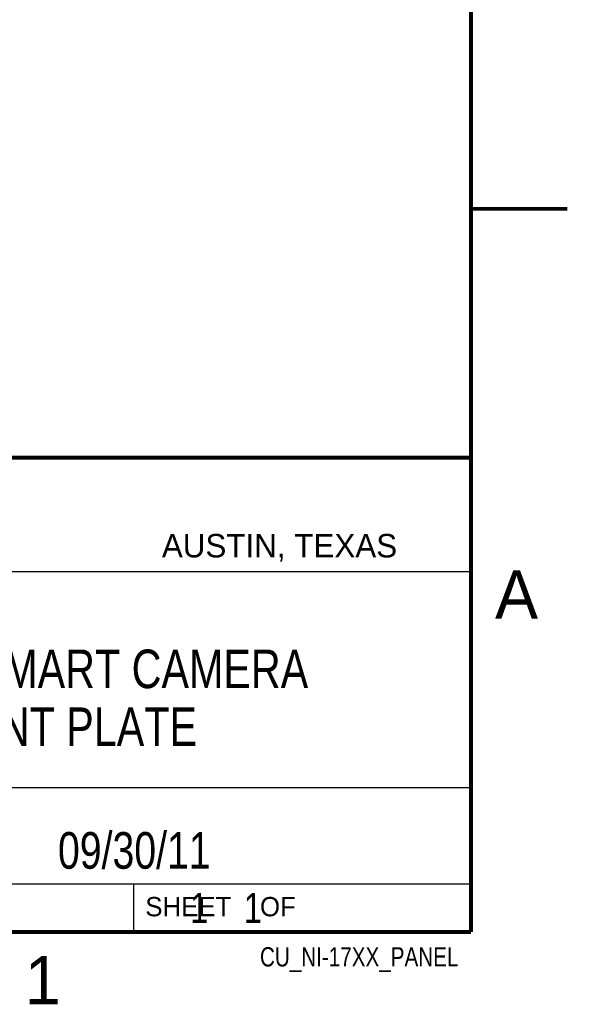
# Model space of a CAD drawing. Header units: inches. Extents: x 0 to 22, y 0 to 17.
# Tile 7 of 9: x 19.2 to 22, y 0.1 to 5.2. Entities that reach past the tile are written whole.
import ezdxf

# ---------------------------------------------------------------- set-up
doc = ezdxf.new("R2010")
doc.units = ezdxf.units.IN
doc.header["$LTSCALE"] = 1.21
doc.header["$MEASUREMENT"] = 0
doc.layers.get('0').update_dxf_attribs({"linetype": 'CONTINUOUS'})
doc.layers.add('DETAIL', color=7, linetype='CONTINUOUS')
doc.layers.add('NOTE', color=7, linetype='CONTINUOUS')
doc.styles.get("Standard").update_dxf_attribs({"font": 'txt', "width": 0.8})
doc.styles.add('TEXTSTYLE_2', font='txt')

msp = doc.modelspace()

# ---------------------------------------------------------------- linework, layer by layer
at = {"color": 2, "linetype": 'CONTINUOUS'}
for p, q in [((16.3737, 2.9596), (21.5037, 2.9596)), ((16.375, 2.96), (21.5, 2.96)), ((21.5037, 2.9596), (21.5037, 1.2496)), ((16.7288, 2.37), (21.5, 2.37)), ((16.3737, 1.2496), (21.5037, 1.2496)), ((18.01, 1.25), (21.5, 1.25)), ((21.5, 1.25), (21.5, 0.75)), ((16.375, 0.75), (21.5, 0.75)), ((18.01, 0.75), (21.5, 0.75)), ((19.75, 0.75), (21.5, 0.75)), ((19.75, 0.75), (19.75, 0.5)), ((21.5, 0.75), (21.5, 0.5)), ((19.75, 0.5), (21.5, 0.5)), ((20.4977, 0.4994), (21.4977, 0.4994)), ((20.4977, 0.4994), (20.4977, 0.4989)), ((20.4977, 0.4989), (21.4977, 0.4989)), ((21.4977, 0.4994), (21.4977, 0.4989))]:
    msp.add_line(p, q, dxfattribs=at)
at = {"color": 7, "linetype": 'CONTINUOUS', "const_width": 0.02}
for points in [[(21.5, 0.5), (21.5, 16.5)], [(22, 4.25), (21.5, 4.25)], [(13.6, 2.9595), (21.5, 2.96)], [(0.5, 0.5), (21.5, 0.5)]]:
    msp.add_lwpolyline(points, dxfattribs=at)

# ---------------------------------------------------------------- texts
at = {"color": 2, "linetype": 'CONTINUOUS', "attachment_point": 1, "line_spacing_factor": 0.9, "style": 'TEXTSTYLE_2'}
for s, insert, char_height, width in [('AUSTIN, TEXAS', (19.898, 2.5642), 0.121576, 1.580488), ('A', (21.625, 2.375), 0.25, 0.25), ('SHEET    OF', (19.8121, 0.6815), 0.1, 1.1), ('1', (19.1875, 0.375), 0.25, 0.25)]:
    msp.add_mtext(s, dxfattribs=dict(at, insert=insert, char_height=char_height, width=width))
at = {"layer": 'DETAIL', "color": 7, "linetype": 'CONTINUOUS', "insert": (19.8125, 0.7031), "char_height": 0.15625, "width": 1.375, "attachment_point": 1, "line_spacing_factor": 0.9}
msp.add_mtext('     1    1', dxfattribs=at)
at = {"layer": 'DETAIL', "color": 2, "linetype": 'CONTINUOUS', "insert": (21.4352, 0.4213), "char_height": 0.1, "width": 1.28, "attachment_point": 3, "line_spacing_factor": 0.9}
msp.add_mtext('CU_NI-17XX_PANEL', dxfattribs=at)
at = {"layer": 'NOTE', "color": 7, "linetype": 'CONTINUOUS', "attachment_point": 2, "line_spacing_factor": 0.9}
for s, insert, char_height, width in [('NI-17XX SERIES SMART CAMERA\\PPANEL MOUNT PLATE', (18.9387, 1.9646), 0.2, 4.32), ('09/30/11 ', (19.755, 1.0181), 0.19, 1.368)]:
    msp.add_mtext(s, dxfattribs=dict(at, insert=insert, char_height=char_height, width=width))

doc.saveas('drawing.dxf')
